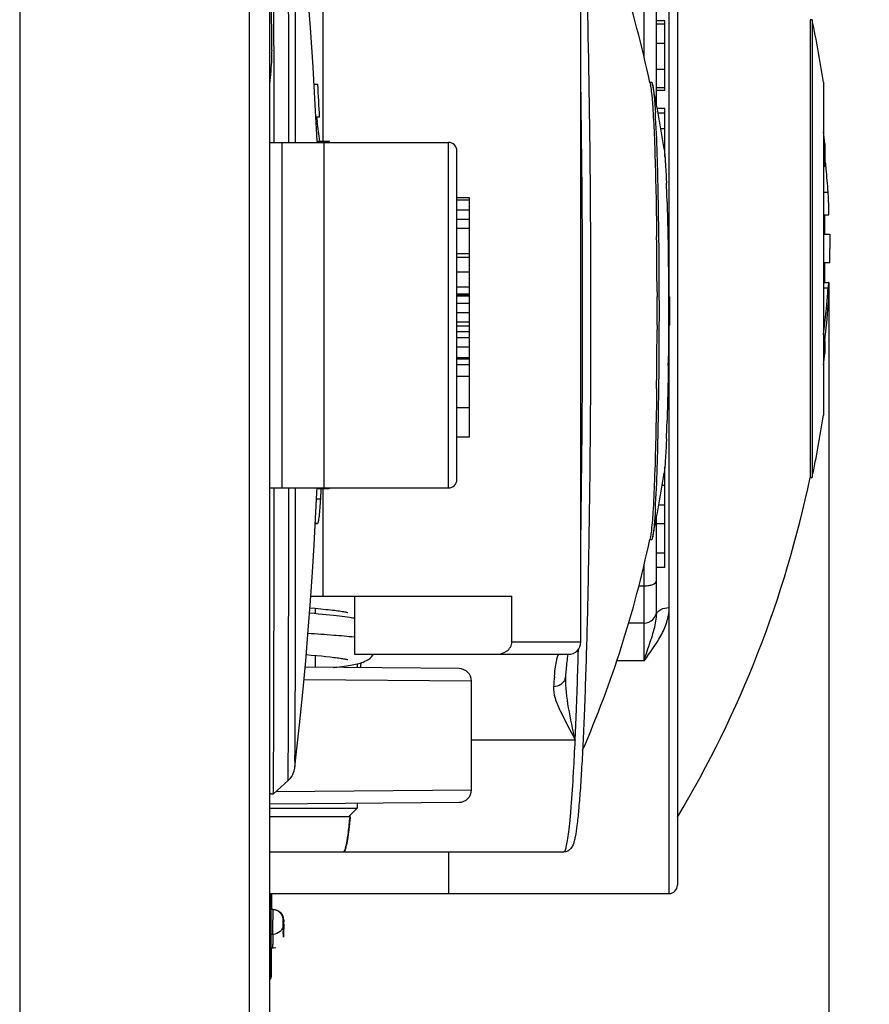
# Model space of a CAD drawing. Header units: millimetres. Extents: x 0 to 420, y 0 to 297.
# Tile 115 of 136: x 253.23 to 257.32, y 179.39 to 184.12. Entities that reach past the tile are written whole.
import ezdxf

# ---------------------------------------------------------------- set-up
doc = ezdxf.new("R2010")
doc.units = ezdxf.units.MM
doc.header["$LTSCALE"] = 23.1
doc.layers.get('0').update_dxf_attribs({"linetype": 'CONTINUOUS'})
doc.layers.add('DIM_PILOTEES', color=7, linetype='CONTINUOUS')
doc.styles.get("Standard").update_dxf_attribs({"font": 'txt', "width": 0.7})
doc.dimstyles.new('DIMSTYLE_2', dxfattribs={"dimtxt": 2.5, "dimasz": 3.5, "dimexe": 2, "dimexo": 0, "dimtad": 1, "dimdec": 0, "dimlfac": 5, "dimdsep": 46, "dimtxsty": 'Standard', "dimblk": '_FILLED', "dimblk1": '_FILLED', "dimblk2": '_FILLED', "dimcen": 0.09, "dimazin": 2, "dimtp": 0.5, "dimtm": 0.5, "dimtfac": 1, "dimtdec": 0, "dimtofl": 0, "dimtmove": 0, "dimatfit": 3, "dimldrblk": '_FILLED', "dimfxl": 0, "dimtolj": 1, "dimarcsym": 0})
doc.dimstyles.new('DIMSTYLE_8', dxfattribs={"dimtxt": 2.5, "dimasz": 3.5, "dimexe": 2, "dimexo": 0, "dimtad": 1, "dimdec": 1, "dimlfac": 5, "dimdsep": 46, "dimtxsty": 'Standard', "dimblk": '_FILLED', "dimblk1": '_FILLED', "dimblk2": '_FILLED', "dimcen": 0.09, "dimazin": 2, "dimtp": 0.3, "dimtm": 0.3, "dimtfac": 1, "dimtdec": 1, "dimtofl": 0, "dimtmove": 0, "dimatfit": 3, "dimldrblk": '_FILLED', "dimfxl": 0, "dimtolj": 1, "dimarcsym": 0})

# ---------------------------------------------------------------- blocks, each defined once
blk = doc.blocks.new('_FILLED')
at = {"color": 0, "linetype": 'ByBlock'}
blk.add_solid([(0, 0), (-1, 0.1429), (-1, -0.1429)], dxfattribs=at)
blk = doc.blocks.new('*D14')
at = {"layer": 'DIM_PILOTEES', "color": 2, "linetype": 'Continuous'}
for p, q in [((253.9475, 199.6119), (263.7247, 199.6465)), ((261.7247, 199.6395), (261.7646, 188.385)), ((261.8046, 177.1306), (261.7646, 188.385)), ((253.2201, 177.1001), (263.8046, 177.1377))]:
    blk.add_line(p, q, dxfattribs=at)
at = {"layer": 'DIM_PILOTEES', "color": 2, "linetype": 'Continuous', "xscale": 3.5, "yscale": 3.5, "zscale": 3.5}
for p, rotation in [((261.7247, 199.6395), 90.2032398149), ((261.8046, 177.1306), 270.2032398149)]:
    blk.add_blockref('_FILLED', p, dxfattribs=dict(at, rotation=rotation))
at = {"layer": 'DIM_PILOTEES', "color": 2, "linetype": 'Continuous', "insert": (264.8896, 188.3961), "char_height": 2.5, "width": 12.053571, "attachment_point": 2, "rotation": 270.2032, "line_spacing_factor": 0.9}
blk.add_mtext('{\\ftxt;\\W0.0001;\\H0.0001;\\~}{\\ftxt;\\W3.2142857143;\\H2.5; }{\\ftxt;\\W0.0001;\\H0.0001;\\~}', dxfattribs=at)
blk = doc.blocks.new('*D15')
at = {"layer": 'DIM_PILOTEES', "color": 2, "linetype": 'Continuous'}
for p, q in [((211.3332, 180.8946), (211.3332, 164.8275)), ((254.4341, 177.288), (254.4341, 164.8275)), ((211.3332, 166.8275), (232.8836, 166.8275)), ((254.4341, 166.8275), (232.8836, 166.8275))]:
    blk.add_line(p, q, dxfattribs=at)
at = {"layer": 'DIM_PILOTEES', "color": 2, "linetype": 'Continuous', "xscale": 3.5, "yscale": 3.5, "zscale": 3.5, "rotation": 180}
blk.add_blockref('_FILLED', (211.3332, 166.8275), dxfattribs=at)
at = {"layer": 'DIM_PILOTEES', "color": 2, "linetype": 'Continuous', "xscale": 3.5, "yscale": 3.5, "zscale": 3.5}
blk.add_blockref('_FILLED', (254.4341, 166.8275), dxfattribs=at)
at = {"layer": 'DIM_PILOTEES', "color": 2, "linetype": 'Continuous', "insert": (232.8836, 169.9525), "char_height": 2.5, "width": 8.035714, "attachment_point": 2, "line_spacing_factor": 0.9}
blk.add_mtext('{\\ftxt;\\W0.0001;\\H0.0001;\\~}{\\ftxt;\\W2.1428571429;\\H2.5; }{\\ftxt;\\W0.0001;\\H0.0001;\\~}', dxfattribs=at)
blk = doc.blocks.new('*D16')
at = {"layer": 'DIM_PILOTEES', "color": 2, "linetype": 'Continuous'}
for p, q in [((257.1216, 182.8576), (257.1216, 158.8754)), ((211.3401, 182.4946), (211.3401, 158.8754)), ((211.3401, 160.8754), (234.2309, 160.8754)), ((257.1216, 160.8754), (234.2309, 160.8754))]:
    blk.add_line(p, q, dxfattribs=at)
at = {"layer": 'DIM_PILOTEES', "color": 2, "linetype": 'Continuous', "xscale": 3.5, "yscale": 3.5, "zscale": 3.5, "rotation": 180}
blk.add_blockref('_FILLED', (211.3401, 160.8754), dxfattribs=at)
at = {"layer": 'DIM_PILOTEES', "color": 2, "linetype": 'Continuous', "xscale": 3.5, "yscale": 3.5, "zscale": 3.5}
blk.add_blockref('_FILLED', (257.1216, 160.8754), dxfattribs=at)
at = {"layer": 'DIM_PILOTEES', "color": 2, "linetype": 'Continuous', "insert": (234.2309, 164.0004), "char_height": 2.5, "width": 8.839286, "attachment_point": 2, "line_spacing_factor": 0.9}
blk.add_mtext('{\\ftxt;\\W0.0001;\\H0.0001;\\~}{\\ftxt;\\W2.3571428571;\\H2.5; }{\\ftxt;\\W0.0001;\\H0.0001;\\~}', dxfattribs=at)

msp = doc.modelspace()

# ---------------------------------------------------------------- linework, layer by layer
at = {"color": 7, "linetype": 'Continuous'}
for p, q in [((254.3349, 195.8012), (254.3349, 177.1097)), ((254.4341, 195.7108), (254.4341, 177.2001)), ((253.2341, 177.1001), (253.2341, 195.5318)), ((256.3541, 182.7887), (256.3541, 186.0201)), ((256.3941, 186.0201), (256.3941, 179.9601)), ((254.4438, 183.9735), (254.4421, 185.967)), ((256.2341, 183.9407), (256.2341, 185.0007)), ((256.2941, 183.7105), (256.2941, 184.779)), ((254.6901, 184.3101), (254.6901, 183.5344)), ((255.93, 181.1301), (255.93, 184.3101)), ((256.3341, 184.1148), (256.2941, 184.1148)), ((256.3341, 184.0993), (256.2941, 184.0993)), ((256.3341, 183.7807), (256.3341, 184.1148)), ((257.0414, 184.1201), (257.0321, 184.1201)), ((257.0321, 184.1201), (257.0321, 181.9201)), ((257.0414, 184.1201), (257.0414, 181.9201)), ((256.3341, 184.0054), (256.2941, 184.0054)), ((254.4554, 183.5307), (254.455, 183.9745)), ((256.3341, 183.8813), (256.2941, 183.8813)), ((254.6654, 183.8094), (254.6477, 183.8094)), ((256.2611, 183.8201), (256.2689, 183.8201)), ((256.2614, 183.8185), (256.2643, 183.8051)), ((256.2614, 183.8185), (256.2643, 183.8051)), ((256.3341, 183.7934), (256.2941, 183.7934)), ((257.0961, 183.8201), (257.0961, 182.2201)), ((256.2941, 183.7807), (256.3341, 183.7807)), ((254.674, 183.6514), (254.6563, 183.6514)), ((254.6592, 183.6515), (254.6623, 183.6309)), ((254.6592, 183.6515), (254.6623, 183.6309)), ((256.3341, 183.6933), (256.2973, 183.6933)), ((256.3341, 183.6706), (256.3015, 183.6706)), ((256.3341, 183.4602), (256.3341, 183.6933)), ((256.3341, 183.596), (256.3146, 183.596)), ((254.4341, 183.5301), (255.2941, 183.5301)), ((254.4941, 181.8701), (254.4941, 183.5301)), ((254.7218, 183.5344), (254.6618, 183.5344)), ((254.6618, 183.5344), (254.6618, 183.5301)), ((254.662, 183.5344), (254.6619, 183.5381)), ((254.6757, 183.5363), (254.6759, 183.5344)), ((254.6941, 183.5301), (254.6941, 181.8701)), ((255.2941, 181.8701), (255.2941, 183.5301)), ((256.3341, 183.5094), (256.3299, 183.5094)), ((257.1025, 183.523), (257.1025, 183.427)), ((255.3341, 181.9101), (255.3341, 183.4901)), ((256.3341, 183.4956), (256.3299, 183.4956)), ((257.0961, 183.4139), (257.101, 183.4139)), ((256.3412, 183.3394), (256.3414, 183.3352)), ((257.0961, 183.2915), (257.1185, 183.2915)), ((255.3941, 183.2637), (255.3341, 183.2637)), ((255.3941, 183.2524), (255.3341, 183.2524)), ((255.3941, 182.7906), (255.3941, 183.2637)), ((255.3941, 183.2052), (255.3341, 183.2052)), ((256.2927, 183.1901), (256.2931, 183.1631)), ((257.0961, 183.1827), (257.1216, 183.1827)), ((257.1025, 183.0887), (257.1025, 183.1827)), ((255.3941, 183.1603), (255.3341, 183.1603)), ((256.2931, 183.1631), (256.2938, 183.1145)), ((255.3941, 183.1158), (255.3341, 183.1158)), ((256.2938, 183.1145), (256.2941, 183.0921)), ((256.2941, 183.0921), (256.2942, 183.0785)), ((257.0961, 183.0887), (257.1264, 183.0887)), ((257.1264, 183.0887), (257.1269, 183.0201)), ((255.3941, 182.9948), (255.3341, 182.9948)), ((257.1264, 182.9516), (257.1269, 183.0201)), ((255.3941, 182.9775), (255.3341, 182.9775)), ((257.1264, 182.9516), (257.0961, 182.9516)), ((257.1025, 182.8576), (257.1025, 182.9516)), ((255.3941, 182.9068), (255.3341, 182.9068)), ((257.0961, 182.8576), (257.1216, 182.8576)), ((255.3941, 182.8341), (255.3341, 182.8341)), ((255.3941, 182.8003), (255.3341, 182.8003)), ((255.3341, 182.7992), (255.3941, 182.7992)), ((256.2962, 182.8125), (256.2963, 182.7887)), ((257.1185, 182.8293), (257.0961, 182.8293)), ((255.3941, 182.7906), (255.3341, 182.7906)), ((255.3941, 182.7558), (255.3341, 182.7558)), ((255.3941, 182.5966), (255.3941, 182.7906)), ((256.3513, 182.7887), (256.3569, 182.7887)), ((255.3941, 182.7113), (255.3341, 182.7113)), ((255.3341, 182.6679), (255.3941, 182.6679)), ((255.3941, 182.647), (255.3341, 182.647)), ((255.3941, 182.6194), (255.3341, 182.6194)), ((256.2963, 182.6515), (256.2962, 182.631)), ((256.3569, 182.6516), (256.3513, 182.6516)), ((256.3541, 182.5562), (256.3541, 182.6516)), ((255.3941, 182.591), (255.3341, 182.591)), ((255.3941, 182.1155), (255.3941, 182.591)), ((257.1025, 182.5768), (257.1025, 182.5172)), ((255.3941, 182.5465), (255.3341, 182.5465)), ((256.3537, 182.5293), (256.3506, 182.5293)), ((256.3508, 182.5576), (256.3548, 182.5576)), ((256.3537, 182.5293), (256.3548, 182.5562)), ((256.3541, 179.9201), (256.3541, 182.5354)), ((256.3548, 182.5562), (256.3548, 182.5576)), ((255.3941, 182.4943), (255.3341, 182.4943)), ((255.3941, 182.4884), (255.3341, 182.4884)), ((255.3941, 182.4615), (255.3341, 182.4615)), ((255.3941, 182.4047), (255.3341, 182.4047)), ((255.3941, 182.2544), (255.3341, 182.2544)), ((255.3341, 182.1155), (255.3941, 182.1155)), ((256.3414, 182.105), (256.3411, 182.0989)), ((256.3341, 181.4871), (256.3341, 181.97)), ((257.0321, 181.9201), (257.0414, 181.9201)), ((254.4341, 181.8701), (255.2941, 181.8701)), ((254.7204, 181.8659), (254.6604, 181.8659)), ((254.6612, 181.8458), (254.6622, 181.8701)), ((254.68, 181.8659), (254.6779, 181.8179)), ((254.6798, 181.8602), (254.6779, 181.8179)), ((254.6901, 181.8659), (254.6901, 181.3501)), ((254.7208, 181.8701), (254.7204, 181.8659)), ((254.7208, 181.8701), (254.7204, 181.8659)), ((256.3341, 181.8819), (256.3207, 181.8819)), ((254.6598, 181.8179), (254.6779, 181.8179)), ((256.3049, 181.7882), (256.3341, 181.7882)), ((256.2941, 181.2612), (256.2941, 181.7297)), ((254.6639, 181.699), (254.6539, 181.699)), ((256.3341, 181.6975), (256.2941, 181.6975)), ((256.2689, 181.6201), (256.261, 181.6201)), ((256.2643, 181.6351), (256.2614, 181.6217)), ((256.2643, 181.6351), (256.2615, 181.6217)), ((256.3341, 181.5562), (256.2941, 181.5562)), ((256.2341, 181.0396), (256.2341, 181.5008)), ((256.3341, 181.4871), (256.2941, 181.4871)), ((256.209, 181.3993), (256.2341, 181.3993)), ((254.6322, 181.3501), (255.5984, 181.3501)), ((254.8414, 181.3501), (254.8414, 181.0701)), ((255.5984, 181.1301), (255.5984, 181.3501)), ((254.6281, 181.2936), (254.6535, 181.2913)), ((254.6535, 181.2913), (254.6804, 181.2887)), ((254.6541, 181.2651), (254.6541, 181.2912)), ((256.2341, 181.2201), (256.1598, 181.2201)), ((255.5984, 181.1301), (255.93, 181.1301)), ((254.61, 181.0687), (254.634, 181.0666)), ((254.634, 181.0666), (254.6594, 181.0643)), ((254.6541, 181.0073), (254.6541, 181.0648)), ((254.6594, 181.0643), (254.6831, 181.0621)), ((254.6831, 181.0621), (254.7048, 181.0599)), ((254.8414, 181.0701), (255.87, 181.0701)), ((255.3446, 181.0012), (254.6046, 181.0077)), ((254.8564, 181.0045), (254.857, 181.0234)), ((254.8716, 181.0274), (254.8684, 181.0055)), ((256.2341, 181.0396), (256.1029, 181.0396)), ((255.8573, 180.963), (255.8574, 180.9652)), ((255.8573, 180.9629), (255.8573, 180.963)), ((255.8574, 180.9651), (255.8574, 180.9649)), ((255.4041, 180.9412), (254.5991, 180.9479)), ((255.4041, 180.419), (255.4041, 180.9412)), ((255.9028, 180.6571), (255.4041, 180.6571)), ((254.4529, 180.522), (254.453, 180.5391)), ((255.8949, 180.5006), (255.8953, 180.5072)), ((254.4518, 180.4002), (254.5225, 180.4631)), ((254.4404, 180.4001), (254.4341, 180.4001)), ((254.4404, 180.4002), (254.4518, 180.4002)), ((254.4642, 180.4113), (255.4041, 180.419)), ((254.4341, 180.3511), (255.3446, 180.359)), ((254.8541, 180.3547), (254.8541, 180.3301)), ((254.4341, 180.3301), (254.8541, 180.3301)), ((254.4341, 180.2901), (254.8141, 180.2901)), ((254.8141, 180.2901), (254.8541, 180.3301)), ((254.4341, 180.1201), (255.8476, 180.1201)), ((255.2941, 180.1201), (255.2941, 179.9201)), ((254.4341, 179.9201), (256.3541, 179.9201)), ((254.4388, 179.7332), (254.4386, 179.9201)), ((254.4422, 179.9201), (254.4422, 179.843)), ((254.4392, 179.819), (254.4392, 179.8074)), ((254.4493, 179.843), (254.4393, 179.843)), ((254.4492, 179.8252), (254.4492, 179.7945)), ((254.4392, 179.8074), (254.4393, 179.7241)), ((254.4492, 179.788), (254.4492, 179.7945)), ((254.4492, 179.7566), (254.4492, 179.788)), ((254.4994, 179.7832), (254.4993, 179.7934)), ((254.4993, 179.7849), (254.4993, 179.7929)), ((254.4993, 179.7732), (254.4993, 179.7849)), ((254.4997, 179.7582), (254.4994, 179.7832)), ((254.5016, 179.793), (254.5004, 179.8038)), ((254.5014, 179.7532), (254.5016, 179.7732)), ((254.5015, 179.7928), (254.5016, 179.793)), ((254.5016, 179.793), (254.5016, 179.7877)), ((254.5016, 179.7877), (254.5016, 179.7849)), ((254.4388, 179.6873), (254.4388, 179.7332)), ((254.4493, 179.7241), (254.4393, 179.7241)), ((254.4493, 179.7241), (254.4492, 179.7566)), ((254.4996, 179.7595), (254.4997, 179.7581)), ((254.4998, 179.7465), (254.4997, 179.7582)), ((254.4997, 179.7581), (254.4997, 179.7567)), ((254.4997, 179.7567), (254.5, 179.7387)), ((254.5, 179.7407), (254.4998, 179.7465)), ((254.5, 179.7381), (254.5, 179.7407)), ((254.5001, 179.7362), (254.5, 179.7381)), ((254.5001, 179.7354), (254.5001, 179.7362)), ((254.5002, 179.7348), (254.5001, 179.7354)), ((254.5008, 179.7373), (254.5012, 179.7581)), ((254.4389, 179.6461), (254.4388, 179.6873)), ((254.4404, 179.6603), (254.4504, 179.6603)), ((254.442, 179.6461), (254.4416, 179.5348)), ((254.442, 179.6598), (254.442, 179.6461)), ((254.4504, 179.6601), (254.4504, 179.6603)), ((254.4504, 179.6601), (254.4522, 179.6602)), ((254.4522, 179.6602), (254.4635, 179.6619)), ((254.4418, 179.5848), (254.4418, 179.5906)), ((254.4418, 179.5793), (254.4418, 179.5848)), ((254.4415, 179.5209), (254.4417, 179.5459)), ((254.4417, 179.5526), (254.4418, 179.5584)), ((254.4417, 179.5459), (254.4417, 179.5526)), ((254.4418, 179.5742), (254.4418, 179.5793)), ((254.4418, 179.5693), (254.4418, 179.5742)), ((254.4418, 179.5647), (254.4418, 179.5693)), ((254.4418, 179.5584), (254.4418, 179.5647)), ((254.4394, 179.5201), (254.4415, 179.5201))]:
    msp.add_line(p, q, dxfattribs=at)
for points in [[(254.6619, 183.5381), (254.6534, 183.7109), (254.6429, 183.8915), (254.6299, 184.0829), (254.6142, 184.2833), (254.5956, 184.4912), (254.574, 184.7058), (254.5554, 184.8736)], [(254.5607, 180.5729), (254.578, 180.7317), (254.5936, 180.8871), (254.6075, 181.0387), (254.6198, 181.1857), (254.6307, 181.3279), (254.6401, 181.4647), (254.6483, 181.5965), (254.6552, 181.7235), (254.6612, 181.8458)], [(254.6804, 181.2887), (254.7048, 181.2863), (254.716, 181.2851), (254.7265, 181.2839), (254.7364, 181.2828), (254.7457, 181.2817), (254.7544, 181.2806), (254.7625, 181.2795), (254.7699, 181.2785), (254.7768, 181.2775), (254.7831, 181.2765), (254.7887, 181.2756), (254.7938, 181.2747), (254.7983, 181.2739), (254.8021, 181.2731), (254.8054, 181.2724), (254.8079, 181.2718), (254.8098, 181.2714), (254.8102, 181.2713)], [(254.8414, 181.2423), (254.8367, 181.2432), (254.8274, 181.2449), (254.8175, 181.2466), (254.8069, 181.2483), (254.7955, 181.2499), (254.7833, 181.2516), (254.77, 181.2533), (254.7557, 181.255), (254.7404, 181.2567), (254.7239, 181.2584), (254.7064, 181.2602), (254.6879, 181.262), (254.6686, 181.2638), (254.6486, 181.2656), (254.6261, 181.2675)], [(254.8282, 181.2448), (254.833, 181.2456), (254.8414, 181.2473)], [(254.7048, 181.0599), (254.7246, 181.0577), (254.7338, 181.0567), (254.7425, 181.0556), (254.7507, 181.0546), (254.7584, 181.0537), (254.7656, 181.0527), (254.7723, 181.0517), (254.7785, 181.0508), (254.7843, 181.0499), (254.7895, 181.049), (254.7943, 181.0482), (254.7985, 181.0474), (254.8022, 181.0467), (254.8054, 181.046), (254.8079, 181.0454), (254.8098, 181.0449), (254.8102, 181.0448)], [(254.7815, 181.0114), (254.7926, 181.0128), (254.8031, 181.0143), (254.813, 181.0158), (254.8223, 181.0173), (254.8311, 181.0189), (254.8395, 181.0205), (254.8474, 181.0221), (254.855, 181.0239), (254.8624, 181.0257), (254.8697, 181.0278), (254.877, 181.0302), (254.8844, 181.0331), (254.8923, 181.0365), (254.9003, 181.0407), (254.9085, 181.0458), (254.9165, 181.0519), (254.9238, 181.0587), (254.9308, 181.0666), (254.9333, 181.0701)], [(254.7404, 181.0065), (254.7449, 181.007), (254.7577, 181.0084), (254.7699, 181.0099), (254.7815, 181.0114)], [(254.5225, 180.4631), (254.526, 180.4664), (254.5336, 180.4748), (254.54, 180.4836), (254.5452, 180.4926), (254.5492, 180.5016), (254.5521, 180.5099), (254.5539, 180.517), (254.5549, 180.5226), (254.5554, 180.526), (254.5607, 180.5729)], [(254.4993, 179.7933), (254.4993, 179.7941), (254.4992, 179.795), (254.4992, 179.7964), (254.499, 179.7979), (254.4989, 179.7994), (254.4986, 179.8009), (254.4984, 179.8025), (254.498, 179.8041), (254.4977, 179.8057), (254.4972, 179.8073), (254.4967, 179.8089), (254.4961, 179.8105), (254.4955, 179.8121), (254.4948, 179.8136), (254.4941, 179.8152), (254.4933, 179.8168), (254.4924, 179.8184), (254.4914, 179.8199), (254.4904, 179.8214), (254.4894, 179.8229), (254.4882, 179.8244), (254.487, 179.8258), (254.4858, 179.8272), (254.4844, 179.8286), (254.483, 179.8299), (254.4816, 179.8312), (254.48, 179.8324), (254.4785, 179.8336), (254.4768, 179.8347), (254.4751, 179.8358), (254.4733, 179.8368), (254.4715, 179.8378), (254.4696, 179.8387), (254.4676, 179.8395), (254.4656, 179.8403), (254.4635, 179.8409), (254.4614, 179.8415), (254.4592, 179.842), (254.457, 179.8424), (254.4547, 179.8427), (254.4524, 179.8429), (254.4501, 179.843), (254.4493, 179.843)], [(254.4833, 179.8317), (254.4742, 179.8376), (254.4644, 179.8413), (254.4544, 179.8429), (254.4516, 179.843)], [(254.5004, 179.8038), (254.4967, 179.8144), (254.4909, 179.8238), (254.4833, 179.8317)], [(254.5002, 179.7346), (254.5002, 179.7347), (254.5002, 179.7348)], [(254.4419, 179.632), (254.4419, 179.6359), (254.442, 179.6441)], [(254.4419, 179.6205), (254.4419, 179.6242), (254.4419, 179.632)], [(254.442, 179.6441), (254.442, 179.6484), (254.442, 179.6527), (254.442, 179.6603)], [(254.4418, 179.5906), (254.4419, 179.5936), (254.4419, 179.5999)], [(254.4419, 179.6098), (254.4419, 179.6133), (254.4419, 179.6205)], [(254.4419, 179.5999), (254.4419, 179.6031), (254.4419, 179.6098)], [(254.4341, 179.5047), (254.4351, 179.5055), (254.4373, 179.5079), (254.4389, 179.5104), (254.4402, 179.513)]]:
    msp.add_lwpolyline(points, dxfattribs=at)
for centre, radius, start, end in [((251.0578, 182.716), 5.3192, 11.9623, 23.4351), ((251.8591, 183.0201), 5.2978, 8.6852, 11.9837), ((235.7691, 182.7007), 18.9288, 2.87906, 3.35807), ((184.8418, 182.7201), 71.0966, 359.124498, 0.875502), ((256.1073, 183.7723), 0.1604, 11.2631, 11.7927), ((256.1529, 183.7796), 0.125, 11.7596, 13.3699), ((251.0813, 182.7199), 5.3061, 8.4417, 11.8009), ((247.3336, 182.5468), 7.4085, 7.67492, 8.41418), ((251.9291, 183.0201), 5.1978, 5.552, 6.1903), ((253.0844, 183.4931), 1.638, 1.2956, 1.4444), ((255.2941, 183.4901), 0.04, 0, 90), ((253.7018, 183.0587), 3.4246, 6.2765, 6.788), ((253.7048, 183.059), 3.4217, 5.7767, 6.2765), ((253.7119, 183.0597), 3.4146, 3.8932, 5.777), ((248.8126, 183.0214), 7.5353, 1.69206, 2.38634), ((227.3042, 182.732), 28.9921, 0.15905, 0.68476), ((253.7131, 183.061), 3.4133, 354.8845, 356.1071), ((224.8231, 182.7201), 31.4732, 359.87509, 0.12492), ((251.1523, 182.7201), 5.2051, 359.2453, 0.7547), ((253.7098, 183.0613), 3.4166, 354.2446, 354.8844), ((253.7001, 183.0623), 3.4264, 352.3703, 354.244), ((253.7085, 182.9808), 3.418, 353.2111, 356.1059), ((225.4204, 182.7185), 30.876, 359.70117, 359.83772), ((227.2895, 182.7077), 29.0068, 359.28977, 359.70315), ((252.9541, 182.674), 3.4026, 356.3564, 357.5634), ((251.9291, 183.0201), 5.1978, 353.8097, 354.448), ((248.2328, 182.4394), 8.1154, 357.6383, 358.2627), ((251.8591, 183.0201), 5.2978, 348.0163, 351.3148), ((255.2941, 181.9101), 0.04, 270, 360), ((251.0813, 182.7203), 5.3061, 348.1991, 351.5583), ((251.8491, 183.0034), 5.295, 329.1335, 348.1944), ((-59.4019, 181.7632), 313.8574, 359.776534, 0.019411), ((254.5493, 185.4489), 3.7516, 271.5972, 271.7493), ((251.0578, 182.7242), 5.3192, 336.5743, 348.0381), ((256.1076, 181.6679), 0.1601, 348.2006, 348.731), ((256.2341, 181.2801), 0.06, 270, 360), ((255.87, 181.1301), 0.06, 270, 360), ((254.9034, 181.0221), 0.0322, 168.3414, 170.5663), ((254.5302, 181.0841), 0.3461, 350.5681, 350.7463), ((255.3441, 180.9412), 0.06, 0, 89.5), ((258.4809, 180.6924), 2.6917, 174.2069, 175.2639), ((255.806, 180.9693), 0.0516, 341.3992, 355.1843), ((242.7605, 181.2474), 13.1555, 356.77458, 357.42814), ((255.3441, 180.419), 0.06, 270.5, 360), ((251.3856, 180.6052), 3.4494, 354.728, 354.8564), ((251.3856, 180.6052), 3.4493, 354.7302, 354.8528), ((256.3541, 179.9601), 0.04, 270, 360), ((263.1031, 179.8678), 8.6041, 180.50854, 180.72094), ((261.6436, 179.8325), 7.1446, 180.4757, 180.75587), ((247.4753, 179.8511), 7.0265, 359.24194, 359.52472), ((250.2802, 179.7831), 4.2213, 359.8791, 0.0242), ((254.134, 179.7754), 0.3675, 359.6569, 359.8195), ((263.2003, 179.8007), 8.7614, 180.50092, 180.73241), ((261.7094, 179.7844), 7.2604, 180.47587, 180.75522), ((255.0923, 179.7533), 0.5924, 181.4127, 181.5494), ((254.924, 179.7488), 0.4241, 181.5457, 181.7671), ((257.2124, 179.725), 2.763, 180.7528, 181.0117), ((254.4209, 179.5204), 0.0206, 330.1973, 344.7727)]:
    msp.add_arc(centre, radius, start, end, dxfattribs=at)
for points, knots in [([(255.9073, 185.2201), (255.9148, 185.1708), (255.9259, 185.0461), (255.9395, 184.823), (255.9514, 184.531), (255.9659, 184.0326), (255.9763, 183.3233), (255.978, 182.5803), (255.9736, 181.9749), (255.9676, 181.548), (255.9591, 181.1599), (255.9497, 180.8668), (255.941, 180.6612), (255.9343, 180.5317), (255.9272, 180.4202), (255.9199, 180.3274), (255.9123, 180.2538), (255.9053, 180.2043), (255.8987, 180.1735), (255.8928, 180.1543), (255.8812, 180.1308), (255.8605, 180.1201), (255.8476, 180.1201)], [0, 0, 0, 0, 0.02918, 0.073133, 0.130715, 0.200077, 0.364736, 0.545547, 0.634585, 0.718753, 0.795257, 0.861586, 0.890247, 0.915591, 0.937423, 0.955592, 0.970006, 0.980717, 0.984819, 0.988392, 0.992442, 1, 1, 1, 1]), ([(254.455, 183.9745), (254.4547, 184.1914), (254.4539, 184.5216), (254.4534, 184.8518), (254.4523, 184.9651)], [0, 0, 0, 0, 0.656861, 1, 1, 1, 1]), ([(254.5262, 183.5303), (254.5261, 183.6298), (254.5259, 183.8204), (254.5256, 184.092), (254.5252, 184.3328), (254.5248, 184.5118), (254.5245, 184.6358), (254.5242, 184.7131), (254.524, 184.7793), (254.5237, 184.834), (254.5235, 184.8722), (254.5233, 184.8968), (254.5232, 184.9108), (254.5229, 184.9216), (254.5231, 184.9297), (254.5223, 184.9341), (254.523, 184.9367), (254.5225, 184.9371)], [0, 0, 0, 0, 0.212092, 0.406571, 0.57907, 0.725699, 0.788367, 0.84345, 0.890584, 0.929482, 0.96, 0.972077, 0.982011, 0.989785, 0.995385, 0.998795, 1, 1, 1, 1]), ([(254.5589, 183.5303), (254.5588, 183.7107), (254.5586, 183.9678), (254.558, 184.2903), (254.5577, 184.485), (254.5569, 184.642), (254.5572, 184.7581), (254.5553, 184.8306), (254.5565, 184.8643), (254.5555, 184.8736)], [0, 0, 0, 0, 0.402967, 0.574169, 0.720107, 0.837917, 0.924878, 0.979238, 1, 1, 1, 1]), ([(254.4438, 183.9735), (254.4438, 183.9602), (254.4425, 183.9059), (254.4379, 183.8517), (254.4341, 183.8109)], [0, 0, 0, 0, 0.245142, 1, 1, 1, 1]), ([(256.2646, 183.8036), (256.2648, 183.8024), (256.2659, 183.7968), (256.2667, 183.7911), (256.2673, 183.7867)], [0, 0, 0, 0, 0.218542, 1, 1, 1, 1]), ([(256.2689, 183.8201), (256.2703, 183.8201), (256.2729, 183.8152), (256.2738, 183.8115), (256.2745, 183.8085)], [0, 0, 0, 0, 0.306136, 1, 1, 1, 1]), ([(256.2752, 183.8051), (256.2756, 183.8035), (256.277, 183.7962), (256.2781, 183.7888), (256.2788, 183.7829)], [0, 0, 0, 0, 0.209789, 1, 1, 1, 1]), ([(256.2673, 183.7867), (256.2712, 183.7586), (256.2767, 183.6863), (256.2834, 183.5561), (256.2889, 183.3854), (256.2915, 183.2589), (256.2927, 183.1901)], [0, 0, 0, 0, 0.142407, 0.364164, 0.654701, 1, 1, 1, 1]), ([(256.2788, 183.7829), (256.2797, 183.776), (256.2838, 183.7397), (256.2863, 183.7033), (256.2881, 183.6738)], [0, 0, 0, 0, 0.190682, 1, 1, 1, 1]), ([(256.2881, 181.7665), (256.2962, 181.9006), (256.3043, 182.2185), (256.309, 182.7201), (256.3043, 183.2217), (256.2962, 183.5397), (256.2881, 183.6738)], [0, 0, 0, 0, 0.21121, 0.499979, 0.788753, 1, 1, 1, 1]), ([(256.3299, 183.4989), (256.3329, 183.4786), (256.337, 183.4253), (256.3398, 183.3721), (256.3412, 183.3394)], [0, 0, 0, 0, 0.385083, 1, 1, 1, 1]), ([(257.0961, 183.4338), (257.0965, 183.4315), (257.0976, 183.4253), (257.0984, 183.4188), (257.1001, 183.415)], [0, 0, 0, 0, 0.351853, 1, 1, 1, 1]), ([(257.1001, 183.415), (257.1003, 183.4147), (257.1004, 183.4143), (257.1009, 183.4139), (257.101, 183.4139)], [0, 0, 0, 0, 0.653626, 1, 1, 1, 1]), ([(257.101, 183.4139), (257.1014, 183.4139), (257.1019, 183.4154), (257.1024, 183.4193), (257.1025, 183.4237), (257.1025, 183.427)], [0, 0, 0, 0, 0.078421, 0.269474, 1, 1, 1, 1]), ([(257.1216, 183.1827), (257.1218, 183.1827), (257.1219, 183.184), (257.1222, 183.1855), (257.1222, 183.1889), (257.1224, 183.1952), (257.1223, 183.2059), (257.1219, 183.2209), (257.1213, 183.2382), (257.1203, 183.262), (257.1193, 183.2799), (257.1185, 183.2915)], [0, 0, 0, 0, 0.006451, 0.024222, 0.053357, 0.093325, 0.202686, 0.344168, 0.507079, 0.679163, 1, 1, 1, 1]), ([(256.3446, 183.2439), (256.3499, 183.0687), (256.353, 182.7185), (256.3499, 182.3682), (256.3445, 182.1934)], [0, 0, 0, 0, 0.500478, 1, 1, 1, 1]), ([(257.1216, 182.8576), (257.1218, 182.8576), (257.1219, 182.8563), (257.1222, 182.8547), (257.1222, 182.8514), (257.1224, 182.845), (257.1223, 182.8343), (257.1219, 182.8193), (257.1213, 182.802), (257.1203, 182.7782), (257.1193, 182.7603), (257.1185, 182.7487)], [0, 0, 0, 0, 0.006451, 0.024222, 0.053357, 0.093325, 0.202686, 0.344168, 0.507079, 0.679163, 1, 1, 1, 1]), ([(257.1216, 182.8576), (257.1209, 182.8576), (257.1212, 182.8537), (257.1199, 182.8495), (257.1194, 182.84), (257.1188, 182.8332), (257.1185, 182.8293)], [0, 0, 0, 0, 0.069917, 0.2675, 0.583581, 1, 1, 1, 1]), ([(256.2941, 182.3482), (256.2931, 182.2684), (256.2905, 182.121), (256.285, 181.9219), (256.2778, 181.7703), (256.2718, 181.6863), (256.2674, 181.654)], [0, 0, 0, 0, 0.344415, 0.636701, 0.859584, 1, 1, 1, 1]), ([(256.3411, 182.0989), (256.3397, 182.0666), (256.3369, 182.014), (256.3329, 181.9614), (256.3299, 181.9414)], [0, 0, 0, 0, 0.614479, 1, 1, 1, 1]), ([(254.5225, 180.4631), (254.523, 180.4635), (254.5223, 180.4661), (254.5231, 180.4705), (254.5229, 180.4786), (254.5232, 180.4894), (254.5233, 180.5034), (254.5235, 180.528), (254.5237, 180.5662), (254.524, 180.6209), (254.5242, 180.687), (254.5245, 180.7644), (254.5248, 180.8883), (254.5252, 181.0673), (254.5256, 181.3081), (254.5259, 181.5796), (254.5261, 181.7703), (254.5262, 181.8697)], [0, 0, 0, 0, 0.001205, 0.004614, 0.010214, 0.017989, 0.027922, 0.039999, 0.070516, 0.109414, 0.156547, 0.211629, 0.274295, 0.420924, 0.593422, 0.787904, 1, 1, 1, 1]), ([(254.5555, 180.5266), (254.5565, 180.5358), (254.5553, 180.5695), (254.5572, 180.6419), (254.5569, 180.7579), (254.5577, 180.9149), (254.558, 181.1096), (254.5586, 181.4319), (254.5588, 181.689), (254.5589, 181.8694)], [0, 0, 0, 0, 0.020693, 0.075003, 0.161934, 0.279734, 0.425684, 0.596917, 1, 1, 1, 1]), ([(254.6779, 181.8179), (254.6772, 181.8028), (254.6755, 181.7749), (254.6726, 181.7418), (254.6699, 181.7206), (254.668, 181.7092), (254.6663, 181.7033), (254.6649, 181.699), (254.6639, 181.699)], [0, 0, 0, 0, 0.377161, 0.69909, 0.823074, 0.91576, 0.975042, 1, 1, 1, 1]), ([(256.2881, 181.7665), (256.2874, 181.7553), (256.285, 181.7188), (256.2821, 181.6824), (256.2788, 181.6573)], [0, 0, 0, 0, 0.308132, 1, 1, 1, 1]), ([(256.2674, 181.654), (256.2672, 181.6524), (256.2663, 181.6466), (256.2654, 181.6407), (256.2646, 181.6366)], [0, 0, 0, 0, 0.282166, 1, 1, 1, 1]), ([(256.2723, 181.6243), (256.272, 181.6237), (256.2713, 181.6221), (256.2701, 181.6201), (256.2689, 181.6201)], [0, 0, 0, 0, 0.368626, 1, 1, 1, 1]), ([(256.2752, 181.6351), (256.275, 181.634), (256.2742, 181.6304), (256.2732, 181.6267), (256.2723, 181.6243)], [0, 0, 0, 0, 0.303986, 1, 1, 1, 1]), ([(256.2788, 181.6573), (256.2785, 181.6552), (256.2775, 181.6478), (256.2763, 181.6404), (256.2752, 181.6351)], [0, 0, 0, 0, 0.290196, 1, 1, 1, 1]), ([(256.2341, 181.3993), (256.2417, 181.3993), (256.2565, 181.4006), (256.2771, 181.4053), (256.2941, 181.4153), (256.2941, 181.4235)], [0, 0, 0, 0, 0.340235, 0.637977, 1, 1, 1, 1]), ([(256.2341, 181.0396), (256.2627, 181.078), (256.3053, 181.1362), (256.3412, 181.2126), (256.3521, 181.2589), (256.3547, 181.2828), (256.3541, 181.2946)], [0, 0, 0, 0, 0.502134, 0.751676, 0.875739, 1, 1, 1, 1]), ([(256.3044, 181.2792), (256.3074, 181.2816), (256.3223, 181.291), (256.3404, 181.2946), (256.3541, 181.2946)], [0, 0, 0, 0, 0.218741, 1, 1, 1, 1]), ([(256.2941, 181.2612), (256.2941, 181.2628), (256.2952, 181.2699), (256.3002, 181.2757), (256.3044, 181.2792)], [0, 0, 0, 0, 0.228264, 1, 1, 1, 1]), ([(256.2341, 181.0396), (256.2436, 181.0697), (256.263, 181.1264), (256.2814, 181.1837), (256.2876, 181.2114)], [0, 0, 0, 0, 0.526637, 1, 1, 1, 1]), ([(254.6188, 181.1717), (254.6599, 181.169), (254.7343, 181.1637), (254.8086, 181.1574), (254.8419, 181.154)], [0, 0, 0, 0, 0.551805, 1, 1, 1, 1]), ([(255.5223, 181.0701), (255.5399, 181.0701), (255.5676, 181.0775), (255.5931, 181.1032), (255.5984, 181.1213), (255.5984, 181.1301)], [0, 0, 0, 0, 0.498138, 0.749552, 1, 1, 1, 1]), ([(255.803, 180.964), (255.8046, 180.9795), (255.8075, 181.0056), (255.8131, 181.0401), (255.8173, 181.0584), (255.8225, 181.0701), (255.8254, 181.0701)], [0, 0, 0, 0, 0.423627, 0.730452, 0.919935, 1, 1, 1, 1]), ([(255.8574, 180.9649), (255.8583, 180.9757), (255.8614, 181.0108), (255.8651, 181.0459), (255.8688, 181.0702)], [0, 0, 0, 0, 0.30559, 1, 1, 1, 1]), ([(255.9028, 180.6571), (255.9043, 180.69), (255.9105, 180.8356), (255.9153, 180.9812), (255.9184, 181.0939)], [0, 0, 0, 0, 0.226455, 1, 1, 1, 1]), ([(255.8549, 180.9528), (255.8512, 180.9418), (255.8352, 180.9215), (255.8106, 180.9146), (255.7984, 180.9146)], [0, 0, 0, 0, 0.488248, 1, 1, 1, 1]), ([(255.9028, 180.6571), (255.8917, 180.709), (255.87, 180.8096), (255.8557, 180.9128), (255.8573, 180.9629)], [0, 0, 0, 0, 0.514463, 1, 1, 1, 1]), ([(255.7984, 180.9146), (255.7969, 180.8962), (255.8054, 180.8552), (255.8428, 180.7699), (255.8791, 180.7042), (255.9028, 180.6571)], [0, 0, 0, 0, 0.198179, 0.435276, 1, 1, 1, 1]), ([(254.452, 180.4089), (254.4521, 180.4143), (254.4526, 180.452), (254.4528, 180.4897), (254.4529, 180.522)], [0, 0, 0, 0, 0.143096, 1, 1, 1, 1]), ([(255.8476, 180.1201), (255.8505, 180.1201), (255.8564, 180.1302), (255.861, 180.1476), (255.8672, 180.1788), (255.8728, 180.2208), (255.8787, 180.2748), (255.8868, 180.3692), (255.8917, 180.4459), (255.8949, 180.5006)], [0, 0, 0, 0, 0.022533, 0.072438, 0.152568, 0.263119, 0.403796, 0.574005, 1, 1, 1, 1]), ([(254.4517, 180.4001), (254.4522, 180.4006), (254.4512, 180.4042), (254.452, 180.4067), (254.452, 180.4089)], [0, 0, 0, 0, 0.259819, 1, 1, 1, 1]), ([(254.7883, 180.1201), (254.7899, 180.1201), (254.7938, 180.1238), (254.7994, 180.1379), (254.8064, 180.1693), (254.8138, 180.2218), (254.8181, 180.2639), (254.8204, 180.2884)], [0, 0, 0, 0, 0.028164, 0.079786, 0.268867, 0.575978, 1, 1, 1, 1]), ([(254.8204, 180.2882), (254.8185, 180.2678), (254.8148, 180.2316), (254.8086, 180.184), (254.8024, 180.1502), (254.7976, 180.1321), (254.7943, 180.126)], [0, 0, 0, 0, 0.372693, 0.664043, 0.87301, 1, 1, 1, 1]), ([(254.7943, 180.126), (254.7939, 180.1251), (254.7925, 180.1227), (254.7901, 180.1201), (254.7883, 180.1201)], [0, 0, 0, 0, 0.345846, 1, 1, 1, 1]), ([(254.4393, 179.843), (254.4387, 179.8449), (254.44, 179.8271), (254.4392, 179.8249), (254.4392, 179.819)], [0, 0, 0, 0, 0.258016, 1, 1, 1, 1]), ([(254.4493, 179.843), (254.4489, 179.8415), (254.4498, 179.8354), (254.4492, 179.8296), (254.4492, 179.8252)], [0, 0, 0, 0, 0.260975, 1, 1, 1, 1]), ([(254.5016, 179.7732), (254.5014, 179.7528), (254.5014, 179.6827), (254.4998, 179.7295), (254.4997, 179.7383)], [0, 0, 0, 0, 0.699135, 1, 1, 1, 1]), ([(254.5001, 179.7357), (254.5001, 179.7339), (254.5005, 179.7263), (254.5007, 179.735), (254.5008, 179.7373)], [0, 0, 0, 0, 0.433671, 1, 1, 1, 1]), ([(254.4396, 179.6887), (254.4397, 179.6846), (254.44, 179.6777), (254.4396, 179.6681), (254.4408, 179.6641), (254.4398, 179.6603), (254.4404, 179.6603)], [0, 0, 0, 0, 0.437281, 0.749662, 0.937169, 1, 1, 1, 1]), ([(254.4504, 179.6602), (254.4498, 179.6614), (254.4506, 179.6671), (254.4499, 179.6723), (254.4498, 179.6762)], [0, 0, 0, 0, 0.268673, 1, 1, 1, 1]), ([(254.4394, 179.5201), (254.4387, 179.5201), (254.4402, 179.5246), (254.4386, 179.5292), (254.4394, 179.5404), (254.439, 179.5542), (254.4391, 179.5724), (254.4389, 179.6033), (254.4389, 179.6283), (254.4389, 179.6461)], [0, 0, 0, 0, 0.016854, 0.06674, 0.148685, 0.261715, 0.404852, 0.577036, 1, 1, 1, 1]), ([(254.4416, 179.5348), (254.4416, 179.5327), (254.4415, 179.5291), (254.4418, 179.5242), (254.4411, 179.5221), (254.4418, 179.5201), (254.4415, 179.5201)], [0, 0, 0, 0, 0.433794, 0.746676, 0.936211, 1, 1, 1, 1])]:
    msp.add_open_spline(points, degree=3, knots=knots, dxfattribs=at)
for points in [[(256.2876, 181.2114), (256.2903, 181.2234), (256.2925, 181.2356), (256.2935, 181.2479)], [(256.2935, 181.2479), (256.2938, 181.2523), (256.2941, 181.2568), (256.2941, 181.2612)], [(254.4869, 179.8275), (254.4833, 179.831), (254.4792, 179.8339), (254.4748, 179.8362)], [(254.4998, 179.8053), (254.4976, 179.8136), (254.493, 179.8215), (254.4869, 179.8275)], [(254.4993, 179.7732), (254.4993, 179.769), (254.4987, 179.7647), (254.4976, 179.7607)], [(254.5015, 179.7928), (254.5015, 179.797), (254.501, 179.8013), (254.4998, 179.8053)], [(254.4846, 179.7385), (254.4755, 179.7296), (254.462, 179.7241), (254.4493, 179.7241)], [(254.4976, 179.7607), (254.4953, 179.7524), (254.4907, 179.7445), (254.4846, 179.7385)], [(254.4394, 179.5201), (254.4394, 179.5153), (254.4374, 179.5102), (254.4341, 179.5066)], [(254.4342, 179.5047), (254.436, 179.5062), (254.4376, 179.5081), (254.4388, 179.5101)], [(254.4408, 179.5149), (254.4412, 179.5166), (254.4415, 179.5184), (254.4415, 179.5201)]]:
    msp.add_open_spline(points, degree=3, dxfattribs=at)

# ---------------------------------------------------------------- dimensions: what is measured, and where the dimension line sits
at = {"layer": 'DIM_PILOTEES', "color": 2, "linetype": 'Continuous'}
for base, p1, p2, angle, text, dimstyle, picture, middle in [((261.8046, 177.1306), (253.9475, 199.6119), (253.2201, 177.1001), 270.2032, '{\\ftxt;\\W0.0001;\\H0.0001;\\~}{\\ftxt;\\W3.2142857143;\\H2.5; }{\\ftxt;\\W0.0001;\\H0.0001;\\~}', 'DIMSTYLE_8', '*D14', (261.7634, 188.7421)), ((211.3332, 166.8275), (254.4341, 177.288), (211.3332, 180.8946), 180, '{\\ftxt;\\W0.0001;\\H0.0001;\\~}{\\ftxt;\\W2.1428571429;\\H2.5; }{\\ftxt;\\W0.0001;\\H0.0001;\\~}', 'DIMSTYLE_2', '*D15', (232.5265, 166.8275))]:
    dim = msp.add_linear_dim(base=base, p1=p1, p2=p2, angle=angle, text=text, dimstyle=dimstyle, dxfattribs=at)
    dim.commit()
    dim.dimension.update_dxf_attribs({"geometry": picture, "text_midpoint": middle, "dimtype": 160})
dim = msp.add_linear_dim(base=(257.1216, 160.8754), p1=(211.3401, 182.4946), p2=(257.1216, 182.8576), text='{\\ftxt;\\W0.0001;\\H0.0001;\\~}{\\ftxt;\\W2.3571428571;\\H2.5; }{\\ftxt;\\W0.0001;\\H0.0001;\\~}', dimstyle='DIMSTYLE_2', dxfattribs=at)
dim.commit()
dim.dimension.update_dxf_attribs({"geometry": '*D16', "text_midpoint": (233.8737, 160.8754), "dimtype": 160})

doc.saveas('drawing.dxf')
